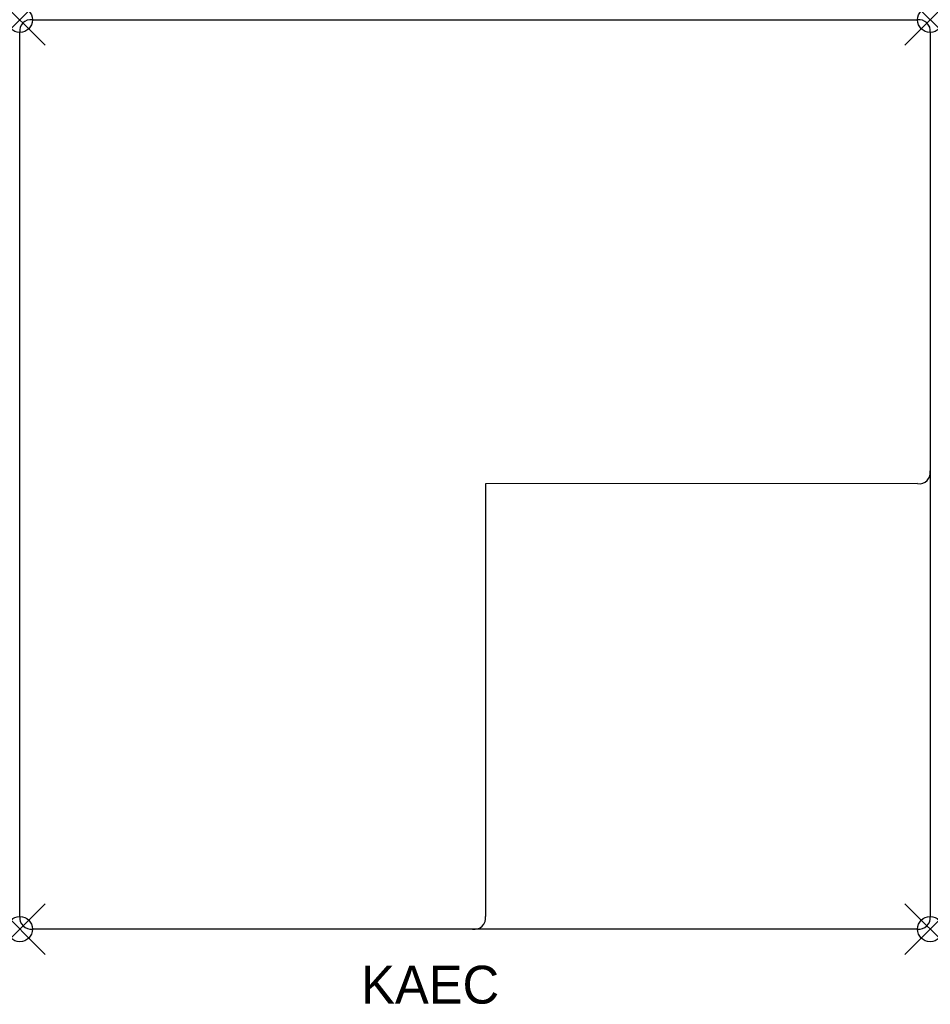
# Model space of a CAD drawing. Header units: inches. Extents: x 0 to 36.1, y -39 to 0.
import ezdxf

# ---------------------------------------------------------------- set-up
doc = ezdxf.new("R2010")
doc.units = ezdxf.units.IN
doc.header["$MEASUREMENT"] = 0
doc.header["$PDMODE"] = 35
doc.header["$PDSIZE"] = 1
doc.layers.add('A-FURN-P-ST', color=2, linetype='Continuous')
doc.layers.add('A-FURN-P-ST-TN', color=2, linetype='Continuous')

msp = doc.modelspace()

# ---------------------------------------------------------------- linework, layer by layer
at = {"layer": 'A-FURN-P-ST'}
for p, q in [((0.5, 0), (35.547, 0)), ((0, -35.509), (0, -0.5)), ((36.047, -0.5), (36.047, -35.509)), ((35.547, -18.368), (18.44, -18.378)), ((18.44, -18.378), (18.44, -35.509)), ((35.547, -36.009), (0.5, -36.009))]:
    msp.add_line(p, q, dxfattribs=at)
for centre, radius, start, end in [((0.438, -0.438), 0.443, 81.9462, 188.0107), ((35.606, -0.441), 0.445, 352.4375, 97.5625), ((35.611, -17.932), 0.441, 261.6511, 8.3491), ((0.442, -35.567), 0.446, 172.4819, 277.5181), ((18.003, -35.574), 0.442, 260.4563, 8.4096), ((35.606, -35.568), 0.445, 262.4378, 7.5618)]:
    msp.add_arc(centre, radius, start, end, dxfattribs=at)
for p in [(0, 0), (36.047, 0), (0, -36.009), (36.047, -36.009)]:
    msp.add_point(p, dxfattribs=at)

# ---------------------------------------------------------------- texts
at = {"layer": 'A-FURN-P-ST-TN'}
msp.add_text('KAEC', height=1.5, dxfattribs=at).set_placement((13.517, -38.961))

doc.saveas('drawing.dxf')
